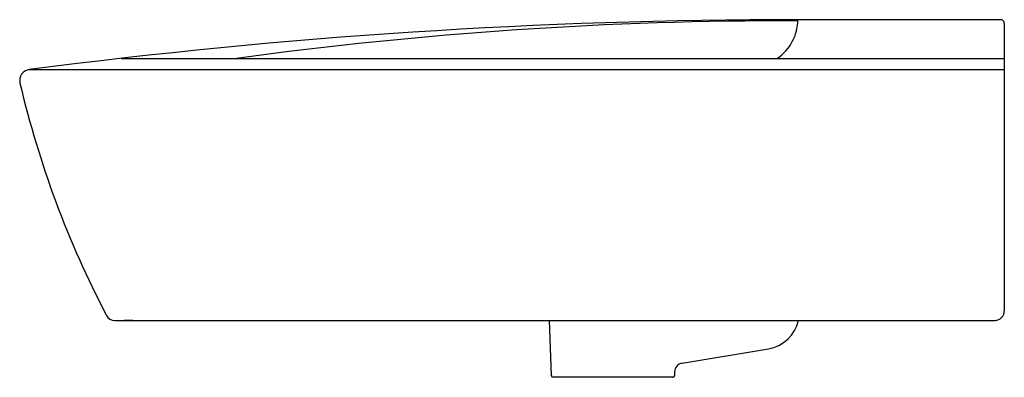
# Model space of a CAD drawing. Header units: millimetres. Extents: x 237.599 to 238.135, y 138.809 to 139.003.
import ezdxf

# ---------------------------------------------------------------- set-up
doc = ezdxf.new("R2010")
doc.units = ezdxf.units.MM
doc.layers.add('SANINDUSA', color=3, linetype='Continuous')

msp = doc.modelspace()

# ---------------------------------------------------------------- linework, layer by layer
at = {"layer": 'SANINDUSA'}
for p, q in [((238.0976384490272, 139.0034550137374), (238.0181981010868, 139.0034550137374)), ((238.1325706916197, 139.0034550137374), (238.0895657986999, 139.0034550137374)), ((238.1345706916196, 139.0014550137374), (238.1345706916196, 138.9286380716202)), ((237.6537999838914, 138.9823851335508), (238.1345706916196, 138.9823851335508)), ((237.6038120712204, 138.9762524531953), (238.1345706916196, 138.9762524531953)), ((237.8879853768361, 138.8097213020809), (237.8869366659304, 138.8397524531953)), ((237.9592569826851, 138.8165052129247), (238.0061734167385, 138.8242757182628)), ((237.9540409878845, 138.8087349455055), (237.8889224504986, 138.8087349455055)), ((237.9548803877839, 138.8091914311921), (237.9548661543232, 138.8092056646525)), ((237.9549549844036, 138.8091168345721), (237.9549473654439, 138.8091244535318))]:
    msp.add_line(p, q, dxfattribs=at)
at = {"layer": 'SANINDUSA', "ltscale": 0.5}
for p, q in [((238.1345706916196, 138.9286380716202), (238.1345706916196, 138.8447524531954)), ((237.6502492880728, 138.8397524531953), (238.0198851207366, 138.8397524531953)), ((237.6601611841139, 138.8397524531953), (237.6552960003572, 138.8397524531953)), ((238.0198851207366, 138.8397524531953), (238.1295706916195, 138.8397524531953)), ((237.9551553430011, 138.8097349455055), (237.9551553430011, 138.8120913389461)), ((237.9551688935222, 138.8097349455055), (237.9551688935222, 138.8120913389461))]:
    msp.add_line(p, q, dxfattribs=at)
at = {"layer": 'SANINDUSA'}
for centre, radius, start, end in [((238.0221470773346, 135.773167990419), 3.230287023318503, 90, 97.4409298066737), ((238.0183160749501, 136.7703701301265), 2.232504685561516, 89.90185247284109, 97.76858228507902), ((238.1325706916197, 139.0014550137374), 0.002, 0, 90), ((237.6045706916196, 138.9703006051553), 0.006, 97.26373287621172, 193.2100257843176), ((237.6502492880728, 138.8447524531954), 0.005, 207.6270678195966, 270), ((238.1295706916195, 138.8447524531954), 0.005, 270, 0), ((238.0029054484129, 138.8440069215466), 0.02, 279.4042078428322, 347.7180006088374), ((237.9600739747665, 138.8115724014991), 0.005, 99.40420784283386, 179.0000000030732), ((237.8889224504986, 138.8097349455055), 0.001, 180.9999999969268, 270)]:
    msp.add_arc(centre, radius, start, end, dxfattribs=at)
at = {"layer": 'SANINDUSA', "linetype": 'Continuous'}
msp.add_arc((238.1223341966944, 139.0918365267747), 0.5378364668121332, 193.2100257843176, 207.6270678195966, dxfattribs=at)
at = {"layer": 'SANINDUSA', "ltscale": 0.5}
for centre, start, end in [((237.8889852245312, 138.8097387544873), 180.9999999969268, 270), ((237.95402009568, 138.8097387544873), 270, 359.0000000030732), ((237.95402009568, 138.8097387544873), 270, 359.0000000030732), ((237.9540409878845, 138.8097349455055), 270, 359.0000000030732), ((237.9541553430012, 138.8097349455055), 270, 0), ((237.9541688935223, 138.8097349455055), 270, 0)]:
    msp.add_arc(centre, 0.001, start, end, dxfattribs=at)
msp.add_ellipse((237.9963004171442, 139.0034550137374), major_axis=(0.02584666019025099, 0), ratio=0.9893439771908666, start_param=5.314806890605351, end_param=6.283185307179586, dxfattribs=at)

doc.saveas('drawing.dxf')
